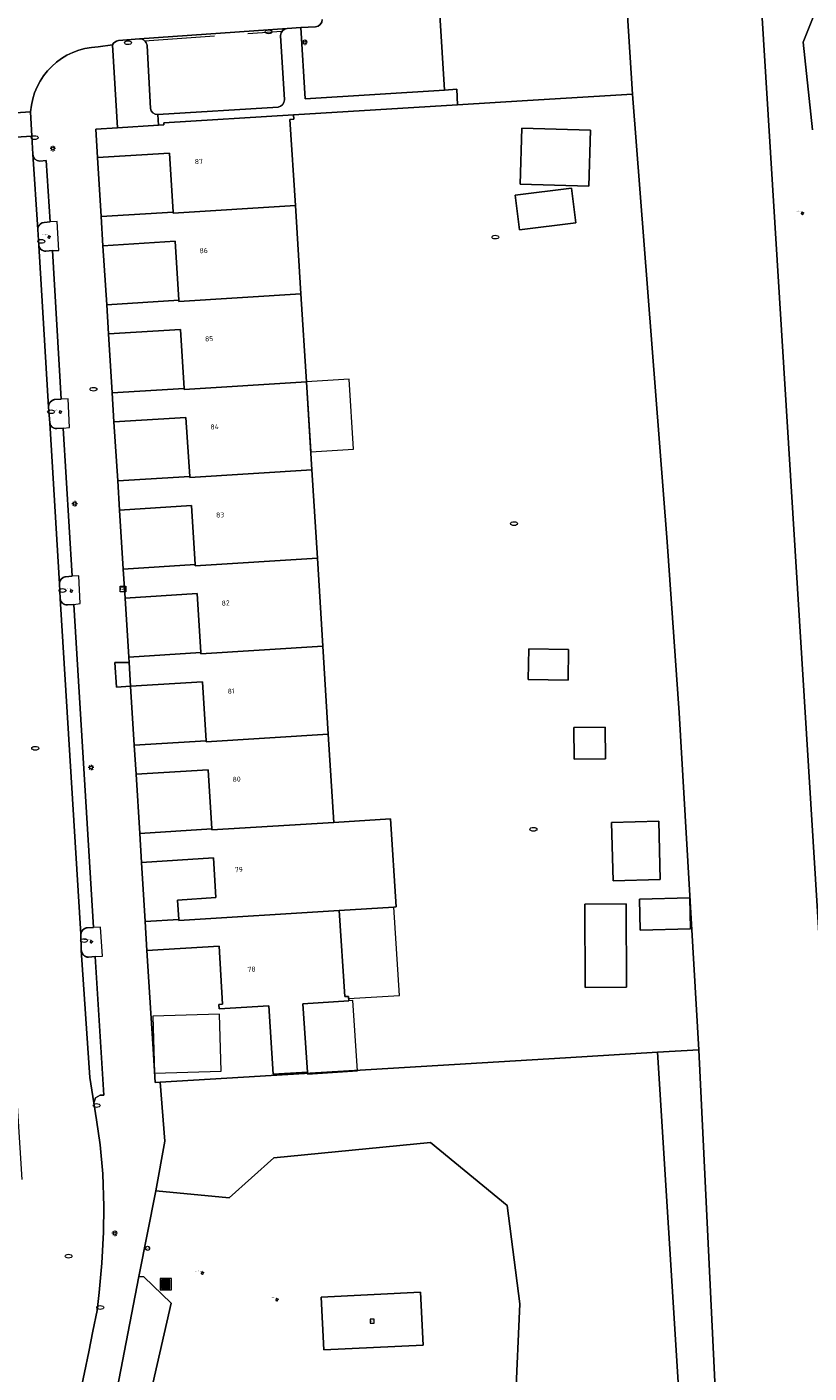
# Model space of a CAD drawing. Header units: metres. Extents: x 162098 to 162858, y 502351 to 503184.
# Tile 49 of 94: x 162625 to 162681, y 502707 to 502803. Entities that reach past the tile are written whole.
import ezdxf
from ezdxf.enums import TextEntityAlignment as Align

# ---------------------------------------------------------------- set-up
doc = ezdxf.new("R2010")
doc.units = ezdxf.units.M
doc.linetypes.add('RI-HWA-SO', pattern=[7.4, 5, -2.4])
for name, color, linetype, lineweight in [('B-PV-GK-BESCHOEIING-G', 252, 'GK-BESCHOEIING-SO', 13), ('B-PV-IE-MEUBILAIR-S', 252, 'Continuous', 13), ('B-PV-IE-MEUBILAIR_WEGMEUBILAIR-GV', 252, 'Continuous', 13), ('B-PV-IE-MEUBILAIR_WEGMEUBILAIR-S', 252, 'Continuous', 13), ('B-PV-IE-MEUBILAIR_WEGMEUBILAIR_AFVALBAK-S', 252, 'Continuous', 13), ('B-PV-OG-BEBOUWING-GV', 7, 'Continuous', 18), ('B-PV-OG-BEBOUWING-T18', 7, 'Continuous', 18), ('B-PV-OG-BEBOUWING_LUIFEL-GV', 7, 'Continuous', 18), ('B-PV-OG-BEBOUWING_OVERBOUWING-GV', 7, 'Continuous', 18), ('B-PV-OG-TERREIN_BEGROEID-GV', 7, 'Continuous', 13), ('B-PV-OG-TERREIN_ERF-GV', 252, 'Continuous', 13), ('B-PV-VH-GESLOTENVERHARDING_ASFALT-GV', 252, 'Continuous', 13), ('B-PV-VH-GESLOTENVERHARDING_KUNSTSTOF-GV', 252, 'Continuous', 13), ('B-PV-VH-OPENVERHARDING_BETONELEMENT-GV', 252, 'Continuous', 13), ('B-PV-VH-OPENVERHARDING_BETONSTRAATSTEEN-GV', 252, 'Continuous', 13), ('B-PV-VH-OPENVERHARDING_TEGEL-GV', 252, 'Continuous', 13)]:
    doc.layers.add(name, color=color, linetype=linetype, lineweight=lineweight)
for name, color, linetype, lineweight, true_color in [('B-PV-GR-BEPLANTING_CULTUUR_BOSPLANTSOEN-GV', 7, 'Continuous', 13, 0x99cc00), ('B-PV-GR-BEPLANTING_CULTUUR_HEESTERS-GV', 7, 'Continuous', 13, 0x99cc00), ('B-PV-GR-BEPLANTING_CULTUUR_VASTE PLANTENVAK-GV', 7, 'Continuous', 13, 0x99cc00), ('B-PV-GR-BOOM-S', 7, 'Continuous', 13, 0x4c9900), ('B-PV-GR-STRUIK-GV', 7, 'Continuous', 13, 0x99cc00), ('B-PV-OG-WATER_GRACHT-GV', 7, 'Continuous', 13, 0x007299), ('B-PV-RI-HWA_GOOT_MOLGOOT-G', 150, 'RI-HWA-SO', 18, 0x007fff)]:
    doc.layers.add(name, color=color, linetype=linetype, lineweight=lineweight, true_color=true_color)
doc.styles.add('NLCS-ISO', font='NLCS-ISO.ttf')
doc.styles.add('NLCS-ISO-M200-T18', font='NLCS-ISO.ttf', dxfattribs={"height": 1.8})
doc.linetypes.add('GK-BESCHOEIING-SO', pattern='A,18,-3,[1,NLCS.SHX,S=0.6,R=0,X=0,Y=0],-3', length=24)

# ---------------------------------------------------------------- blocks, each defined once
blk = doc.blocks.new('SIE-WEG_AFVALBAK-SO')
at = {"linetype": 'ByBlock', "lineweight": 18}
h = blk.add_hatch(color=0, dxfattribs=at)
h.dxf.hatch_style = 1
h.paths.add_polyline_path([(-1.5, -1.5), (1.5, -1.5), (1.5, 1.5), (-1.5, 1.5)])
at = {"color": 0, "linetype": 'ByBlock', "lineweight": 18}
for points in [[(-2, -2), (2, -2), (2, 2), (-2, 2)], [(-1.5, -1.5), (1.5, -1.5), (1.5, 1.5), (-1.5, 1.5)]]:
    blk.add_lwpolyline(points, close=True, dxfattribs=at)
blk = doc.blocks.new('SIE-MEUBILAIR_KAST_TELECOM-SO')
for points in [[(-1, 1), (1, 1), (1, 0.84), (-1, 0.84)], [(-1, 0.76), (1, 0.76), (1, -1), (-1, -1)]]:
    blk.add_lwpolyline(points, close=True)
at = {"style": 'NLCS-ISO'}
blk.add_text('tele', height=0.75, dxfattribs=at).set_placement((0, 0), align=Align.MIDDLE_CENTER)
blk = doc.blocks.new('SIE-MEUBILAIR_PAAL_LICHTMAST-SO')
for points in [[(-0.62, 0), (-1, 0)], [(-0.71, 0.71), (-0.44, 0.44)], [(0, 1), (0, 0.62)], [(0.44, 0.44), (0.71, 0.71)], [(1, 0), (0.62, 0)], [(-0.71, -0.71), (-0.44, -0.44)], [(0, -0.62), (0, -1)], [(0.44, -0.44), (0.71, -0.71)]]:
    blk.add_lwpolyline(points)
blk.add_circle((0, 0), 0.5)
blk = doc.blocks.new('SIE-MEUBILAIR_PAAL_AFSLUITPAAL-SO')
blk.add_circle((0, 0), 0.75)
at = {"style": 'NLCS-ISO'}
blk.add_text('af', height=0.75, dxfattribs=at).set_placement((0, 0.05), align=Align.MIDDLE_CENTER)
blk = doc.blocks.new('SIE-MEUBILAIR_PUT_KOLK-SO')
blk.add_ellipse((0, 0), major_axis=(1.25, 0), ratio=0.54)
blk = doc.blocks.new('SIE-MEUBILAIR_PUT_RIOOLPUT-SO')
blk.add_ellipse((0, 0), major_axis=(1.25, 0), ratio=0.54)
blk = doc.blocks.new('SIE-MEUBILAIR_PUT_BRANDKRAAN-SO')
blk.add_ellipse((0, 0), major_axis=(1.25, 0), ratio=0.54)
blk = doc.blocks.new('SIE-WEG_SPEELTOESTEL-SO')
at = {"flags": 128}
blk.add_lwpolyline([(-0.75, -0.75), (0.75, -0.75), (0.75, 0.75), (-0.75, 0.75)], close=True, dxfattribs=at)
at = {"style": 'NLCS-ISO'}
blk.add_text('SPT', height=0.45, dxfattribs=at).set_placement((0, 0), align=Align.MIDDLE_CENTER)
blk = doc.blocks.new('SGR-BOOM_GBKN-SO')
for centre, start, end in [((-0.25, -0.1), 67.1244, 157.1244), ((-0.1, 0.25), 157.1244, 247.1244), ((-0.1, 0.25), 337.1244, 157.1244), ((0.25, 0.1), 247.1244, 337.1244), ((-0.25, -0.1), 157.1244, 337.1244), ((0.1, -0.25), 157.1244, 337.1244), ((0.1, -0.25), 337.1244, 67.1244)]:
    blk.add_arc(centre, 0.188, start, end)
at = {"extrusion": (0, 0, -1)}
blk.add_arc((-0.25, 0.1), 0.188, 22.8756, 202.8756, dxfattribs=at)
at = {"style": 'NLCS-ISO'}
blk.add_attdef('SOORT', text='', height=0.35, dxfattribs=at).set_placement((0, 0.75), align=Align.MIDDLE_RIGHT)

msp = doc.modelspace()

# ---------------------------------------------------------------- linework, layer by layer
at = {"layer": 'B-PV-GK-BESCHOEIING-G'}
msp.add_lwpolyline([(162670.077, 502928.533), (162683.246, 502716.072)], dxfattribs=at)
at = {"layer": 'B-PV-GR-BEPLANTING_CULTUUR_BOSPLANTSOEN-GV'}
for points in [[(162655.152, 502798.131), (162656.045, 502798.186), (162656.097, 502797.08), (162661.094, 502797.386), (162668.573, 502797.844), (162667.515, 502814.731), (162661.967, 502814.365), (162654.226, 502813.855), (162654.285, 502812.342), (162654.333, 502811.589)], [(162673.268, 502681.719), (162675.74, 502681.865), (162675.342, 502688.323), (162675.138, 502691.64), (162673.313, 502729.634), (162670.366, 502729.468), (162672.752, 502691.478)]]:
    msp.add_lwpolyline(points, close=True, dxfattribs=at)
msp.add_lwpolyline([(162672.752, 502691.478), (162670.366, 502729.468), (162663.786, 502729.068), (162634.856, 502727.314), (162635.203, 502723.112), (162634.542, 502719.554), (162639.792, 502719.068), (162642.976, 502721.916), (162654.155, 502723.024), (162659.629, 502718.516), (162660.539, 502711.505), (162660.232, 502704.56)], dxfattribs=at)
at = {"layer": 'B-PV-GR-BEPLANTING_CULTUUR_HEESTERS-GV'}
msp.add_lwpolyline([(162632.335, 502697.065), (162635.637, 502711.537), (162633.689, 502713.425), (162633.326, 502713.456), (162628.699, 502689.402), (162630.316, 502689.206), (162630.347, 502688.923), (162661.9, 502691.005), (162661.798, 502693.449), (162637.353, 502692.271)], dxfattribs=at)
at = {"layer": 'B-PV-GR-BEPLANTING_CULTUUR_VASTE PLANTENVAK-GV'}
for points in [[(162670.077, 502928.533), (162683.246, 502716.072)], [(162681.437, 502795.289), (162680.77, 502801.543), (162682.218, 502805.186)]]:
    msp.add_lwpolyline(points, dxfattribs=at)
at = {"layer": 'B-PV-GR-STRUIK-GV'}
for points in [[(162645.949, 502802.633), (162644.911, 502802.597), (162645.209, 502797.511), (162655.152, 502798.131), (162654.333, 502811.589), (162645.284, 502811.02), (162644.425, 502810.059), (162644.688, 502806.569), (162645.729, 502806.672)], [(162631.451, 502801.364), (162631.809, 502795.433), (162634.735, 502795.612), (162634.689, 502796.375)], [(162633.382, 502801.79), (162631.878, 502801.664)], [(162634.168, 502796.821), (162633.929, 502801.315)]]:
    msp.add_lwpolyline(points, dxfattribs=at)
for points in [[(162646.434, 502803.171, -0.380297), (162645.949, 502802.633)], [(162631.878, 502801.664, 0.193568), (162631.451, 502801.364)], [(162633.739, 502801.649, 0.171738), (162633.382, 502801.79)], [(162633.929, 502801.315, 0.172374), (162633.739, 502801.649)], [(162634.689, 502796.375, -0.396014), (162634.168, 502796.821)]]:
    msp.add_lwpolyline(points, format="xyb", dxfattribs=at)
at = {"layer": 'B-PV-IE-MEUBILAIR_WEGMEUBILAIR-GV'}
for points in [[(162626.575, 502788.668, 0.416861), (162626.126, 502788.167)], [(162626.2, 502787.031, 0.406942), (162626.704, 502786.635)]]:
    msp.add_lwpolyline(points, format="xyb", dxfattribs=at)
for points in [[(162626.126, 502788.167), (162626.2, 502787.031)], [(162626.704, 502786.635), (162627.164, 502786.67), (162627.628, 502786.679), (162627.517, 502788.742), (162627.014, 502788.719), (162626.575, 502788.668)]]:
    msp.add_lwpolyline(points, dxfattribs=at)
for points in [[(162626.882, 502775.505), (162626.986, 502774.373), (162626.988, 502774.359), (162626.99, 502774.346), (162626.993, 502774.333), (162626.996, 502774.32), (162626.999, 502774.306), (162627.003, 502774.294), (162627.008, 502774.281), (162627.012, 502774.268), (162627.018, 502774.256), (162627.023, 502774.243), (162627.029, 502774.231), (162627.035, 502774.219), (162627.041, 502774.207), (162627.048, 502774.195), (162627.056, 502774.184), (162627.063, 502774.173), (162627.071, 502774.162), (162627.079, 502774.151), (162627.088, 502774.14), (162627.096, 502774.13), (162627.106, 502774.12), (162627.115, 502774.111), (162627.125, 502774.101), (162627.135, 502774.092), (162627.145, 502774.083), (162627.155, 502774.075), (162627.166, 502774.066), (162627.177, 502774.058), (162627.188, 502774.051), (162627.2, 502774.044), (162627.211, 502774.037), (162627.223, 502774.03), (162627.235, 502774.024), (162627.247, 502774.018), (162627.26, 502774.013), (162627.272, 502774.008), (162627.285, 502774.003), (162627.298, 502773.998), (162627.311, 502773.994), (162627.324, 502773.991), (162627.337, 502773.988), (162627.35, 502773.985), (162627.363, 502773.982), (162627.377, 502773.98), (162627.39, 502773.979), (162627.404, 502773.978), (162627.417, 502773.977), (162627.431, 502773.976), (162627.444, 502773.976), (162627.458, 502773.977), (162627.471, 502773.977), (162627.477, 502773.978), (162627.929, 502774), (162628.394, 502774.041), (162628.294, 502776.094), (162627.803, 502776.062), (162627.331, 502776.039), (162627.316, 502776.037), (162627.302, 502776.033), (162627.287, 502776.03), (162627.273, 502776.026), (162627.259, 502776.022), (162627.245, 502776.017), (162627.231, 502776.012), (162627.218, 502776.007), (162627.204, 502776.001), (162627.191, 502775.995), (162627.177, 502775.988), (162627.164, 502775.981), (162627.152, 502775.974), (162627.139, 502775.966), (162627.127, 502775.958), (162627.114, 502775.95), (162627.102, 502775.942), (162627.091, 502775.933), (162627.079, 502775.923), (162627.068, 502775.914), (162627.057, 502775.904), (162627.046, 502775.894), (162627.036, 502775.883), (162627.026, 502775.873), (162627.016, 502775.862), (162627.006, 502775.851), (162626.997, 502775.839), (162626.988, 502775.827), (162626.98, 502775.815), (162626.971, 502775.803), (162626.964, 502775.791), (162626.956, 502775.778), (162626.949, 502775.765), (162626.942, 502775.752), (162626.935, 502775.739), (162626.929, 502775.726), (162626.923, 502775.712), (162626.918, 502775.699), (162626.913, 502775.685), (162626.908, 502775.671), (162626.904, 502775.657), (162626.9, 502775.642), (162626.896, 502775.628), (162626.893, 502775.614), (162626.89, 502775.599), (162626.888, 502775.585), (162626.886, 502775.57), (162626.885, 502775.556), (162626.883, 502775.541), (162626.883, 502775.526), (162626.882, 502775.511)], [(162627.662, 502762.891), (162627.715, 502761.844), (162627.717, 502761.83), (162627.719, 502761.816), (162627.721, 502761.802), (162627.724, 502761.788), (162627.728, 502761.774), (162627.731, 502761.76), (162627.735, 502761.746), (162627.74, 502761.733), (162627.744, 502761.719), (162627.75, 502761.706), (162627.755, 502761.693), (162627.761, 502761.68), (162627.767, 502761.667), (162627.774, 502761.654), (162627.781, 502761.642), (162627.788, 502761.63), (162627.796, 502761.618), (162627.804, 502761.606), (162627.812, 502761.594), (162627.821, 502761.583), (162627.83, 502761.572), (162627.839, 502761.561), (162627.849, 502761.55), (162627.859, 502761.54), (162627.869, 502761.53), (162627.879, 502761.52), (162627.89, 502761.51), (162627.901, 502761.501), (162627.912, 502761.492), (162627.924, 502761.484), (162627.935, 502761.475), (162627.947, 502761.468), (162627.959, 502761.46), (162627.972, 502761.453), (162627.984, 502761.446), (162627.997, 502761.439), (162628.01, 502761.433), (162628.023, 502761.427), (162628.036, 502761.422), (162628.049, 502761.417), (162628.063, 502761.412), (162628.077, 502761.408), (162628.09, 502761.404), (162628.104, 502761.4), (162628.118, 502761.397), (162628.132, 502761.395), (162628.146, 502761.392), (162628.16, 502761.39), (162628.175, 502761.389), (162628.189, 502761.388), (162628.203, 502761.387), (162628.217, 502761.386), (162628.232, 502761.386), (162628.242, 502761.387), (162628.696, 502761.413), (162629.157, 502761.471), (162629.044, 502763.445), (162628.572, 502763.431), (162628.1, 502763.388), (162628.086, 502763.386), (162628.072, 502763.383), (162628.058, 502763.38), (162628.044, 502763.377), (162628.03, 502763.373), (162628.017, 502763.369), (162628.003, 502763.365), (162627.99, 502763.36), (162627.976, 502763.355), (162627.963, 502763.349), (162627.95, 502763.343), (162627.938, 502763.337), (162627.925, 502763.33), (162627.913, 502763.323), (162627.901, 502763.316), (162627.889, 502763.308), (162627.877, 502763.3), (162627.865, 502763.292), (162627.854, 502763.283), (162627.843, 502763.274), (162627.832, 502763.265), (162627.822, 502763.256), (162627.811, 502763.246), (162627.801, 502763.235), (162627.792, 502763.225), (162627.782, 502763.214), (162627.773, 502763.203), (162627.765, 502763.192), (162627.756, 502763.181), (162627.748, 502763.169), (162627.74, 502763.157), (162627.733, 502763.145), (162627.726, 502763.133), (162627.719, 502763.12), (162627.713, 502763.107), (162627.707, 502763.095), (162627.701, 502763.082), (162627.696, 502763.068), (162627.691, 502763.055), (162627.686, 502763.042), (162627.682, 502763.028), (162627.678, 502763.014), (162627.675, 502763), (162627.672, 502762.986), (162627.669, 502762.972), (162627.667, 502762.958), (162627.665, 502762.944), (162627.664, 502762.93), (162627.663, 502762.916), (162627.662, 502762.902)], [(162629.206, 502737.882), (162629.23, 502736.739), (162629.231, 502736.725), (162629.233, 502736.71), (162629.235, 502736.695), (162629.238, 502736.68), (162629.241, 502736.666), (162629.245, 502736.651), (162629.249, 502736.637), (162629.253, 502736.622), (162629.257, 502736.608), (162629.262, 502736.594), (162629.268, 502736.58), (162629.274, 502736.566), (162629.28, 502736.553), (162629.286, 502736.539), (162629.293, 502736.526), (162629.3, 502736.513), (162629.308, 502736.5), (162629.316, 502736.487), (162629.324, 502736.475), (162629.332, 502736.462), (162629.341, 502736.45), (162629.35, 502736.438), (162629.36, 502736.427), (162629.37, 502736.416), (162629.38, 502736.405), (162629.39, 502736.394), (162629.401, 502736.383), (162629.412, 502736.373), (162629.423, 502736.363), (162629.435, 502736.354), (162629.446, 502736.345), (162629.458, 502736.336), (162629.471, 502736.327), (162629.483, 502736.319), (162629.496, 502736.311), (162629.509, 502736.303), (162629.522, 502736.296), (162629.535, 502736.289), (162629.548, 502736.282), (162629.562, 502736.276), (162629.576, 502736.27), (162629.59, 502736.265), (162629.604, 502736.26), (162629.618, 502736.255), (162629.632, 502736.251), (162629.647, 502736.247), (162629.661, 502736.243), (162629.676, 502736.24), (162629.69, 502736.237), (162629.705, 502736.235), (162629.72, 502736.233), (162629.735, 502736.231), (162629.749, 502736.23), (162630.227, 502736.288), (162630.735, 502736.303), (162630.602, 502738.388), (162630.106, 502738.358), (162629.651, 502738.33), (162629.638, 502738.33), (162629.624, 502738.329), (162629.611, 502738.327), (162629.597, 502738.326), (162629.584, 502738.323), (162629.571, 502738.321), (162629.558, 502738.318), (162629.544, 502738.315), (162629.531, 502738.311), (162629.519, 502738.307), (162629.506, 502738.302), (162629.493, 502738.298), (162629.481, 502738.292), (162629.468, 502738.287), (162629.456, 502738.281), (162629.444, 502738.274), (162629.432, 502738.268), (162629.421, 502738.261), (162629.41, 502738.253), (162629.398, 502738.246), (162629.388, 502738.238), (162629.377, 502738.229), (162629.366, 502738.221), (162629.356, 502738.212), (162629.346, 502738.203), (162629.337, 502738.193), (162629.327, 502738.183), (162629.318, 502738.173), (162629.31, 502738.163), (162629.301, 502738.152), (162629.293, 502738.142), (162629.285, 502738.131), (162629.278, 502738.119), (162629.271, 502738.108), (162629.264, 502738.096), (162629.258, 502738.084), (162629.252, 502738.072), (162629.246, 502738.06), (162629.241, 502738.047), (162629.236, 502738.035), (162629.231, 502738.022), (162629.227, 502738.009), (162629.223, 502737.996), (162629.22, 502737.983), (162629.216, 502737.97), (162629.214, 502737.957), (162629.212, 502737.943), (162629.21, 502737.93), (162629.208, 502737.917), (162629.207, 502737.903), (162629.206, 502737.89)]]:
    msp.add_lwpolyline(points, close=True, dxfattribs=at)
at = {"layer": 'B-PV-OG-BEBOUWING-GV'}
for points in [[(162635.13, 502795.636), (162634.735, 502795.612), (162631.809, 502795.433), (162630.259, 502795.338), (162630.386, 502793.304), (162635.526, 502793.625), (162635.789, 502789.413), (162635.799, 502789.333), (162644.512, 502789.876), (162644.128, 502796.028), (162644.397, 502796.044), (162644.377, 502796.363), (162635.12, 502795.796)], [(162660.69, 502795.411), (162660.57, 502791.413), (162665.471, 502791.266), (162665.591, 502795.264)], [(162660.206, 502790.617), (162660.516, 502788.15), (162664.529, 502788.654), (162664.219, 502791.121)], [(162630.649, 502789.092), (162630.779, 502787.016), (162635.919, 502787.337), (162636.182, 502783.125), (162636.191, 502783.045), (162644.904, 502783.588), (162644.512, 502789.876), (162635.799, 502789.333), (162635.789, 502789.413)], [(162636.182, 502783.125), (162631.042, 502782.804), (162631.171, 502780.728), (162636.312, 502781.049), (162636.574, 502776.838), (162636.583, 502776.757), (162645.296, 502777.3), (162644.904, 502783.588), (162636.191, 502783.045)], [(162636.583, 502776.757), (162636.574, 502776.838), (162631.434, 502776.517), (162631.564, 502774.441), (162636.704, 502774.762), (162636.967, 502770.55), (162636.975, 502770.469), (162645.688, 502771.012), (162645.296, 502777.3)], [(162631.957, 502768.153), (162637.097, 502768.474), (162637.36, 502764.262), (162637.366, 502764.182), (162646.08, 502764.725), (162645.688, 502771.012), (162636.975, 502770.469), (162636.967, 502770.55), (162631.827, 502770.229)], [(162632.35, 502761.865), (162637.49, 502762.186), (162637.753, 502757.974), (162637.758, 502757.894), (162646.472, 502758.437), (162646.08, 502764.725), (162637.366, 502764.182), (162637.36, 502764.262), (162632.22, 502763.941)], [(162637.758, 502757.894), (162637.753, 502757.974), (162632.613, 502757.653), (162632.636, 502757.277), (162632.742, 502755.577), (162637.883, 502755.898), (162638.145, 502751.687), (162638.15, 502751.606), (162646.864, 502752.149), (162646.472, 502758.437)], [(162661.171, 502758.242), (162661.141, 502756.054), (162663.974, 502756.015), (162664.004, 502758.203)], [(162664.4, 502752.634), (162664.421, 502750.366), (162666.649, 502750.386), (162666.629, 502752.654)], [(162646.864, 502752.149), (162638.15, 502751.606), (162638.145, 502751.687), (162633.005, 502751.366), (162633.135, 502749.29), (162638.275, 502749.611), (162638.538, 502745.399), (162638.543, 502745.319), (162647.256, 502745.862)], [(162638.543, 502745.319), (162638.538, 502745.399), (162633.398, 502745.078), (162633.528, 502743.002), (162638.668, 502743.323), (162638.845, 502740.488), (162636.101, 502740.317), (162636.186, 502738.939), (162636.191, 502738.86), (162647.648, 502739.574), (162651.544, 502739.817), (162651.705, 502739.827), (162651.313, 502746.115), (162647.256, 502745.862)], [(162667.089, 502745.861), (162667.19, 502741.696), (162670.559, 502741.778), (162670.458, 502745.942)], [(162665.187, 502740.031), (162665.207, 502734.082), (162668.152, 502734.092), (162668.131, 502740.041)], [(162669.079, 502740.384), (162669.129, 502738.176), (162672.719, 502738.258), (162672.669, 502740.466)], [(162645.049, 502732.919), (162648.322, 502733.12), (162648.302, 502733.439), (162648.033, 502733.423), (162647.648, 502739.574), (162636.191, 502738.86), (162636.186, 502738.939), (162633.791, 502738.79), (162633.92, 502736.714), (162639.061, 502737.035), (162639.319, 502732.888), (162639.05, 502732.871), (162639.07, 502732.556), (162642.614, 502732.767), (162642.931, 502727.88), (162645.367, 502728.027)]]:
    msp.add_lwpolyline(points, close=True, dxfattribs=at)
at = {"layer": 'B-PV-OG-BEBOUWING_LUIFEL-GV'}
for points in [[(162635.526, 502793.625), (162630.386, 502793.304), (162630.649, 502789.092), (162635.789, 502789.413)], [(162645.296, 502777.3), (162645.607, 502772.316), (162648.653, 502772.506), (162648.342, 502777.49)], [(162633.528, 502743.002), (162633.791, 502738.79), (162636.186, 502738.939), (162636.101, 502740.317), (162638.845, 502740.488), (162638.668, 502743.323)], [(162647.648, 502739.574), (162648.033, 502733.423), (162648.302, 502733.439), (162648.312, 502733.28), (162651.939, 502733.507), (162651.544, 502739.817)], [(162645.049, 502732.919), (162645.367, 502728.027), (162645.376, 502727.889), (162648.945, 502728.121), (162648.619, 502733.138), (162648.322, 502733.12)]]:
    msp.add_lwpolyline(points, close=True, dxfattribs=at)
at = {"layer": 'B-PV-OG-BEBOUWING_OVERBOUWING-GV'}
msp.add_lwpolyline([(162639.099, 502732.168), (162634.342, 502732.027), (162634.463, 502727.953), (162639.22, 502728.095)], close=True, dxfattribs=at)
at = {"layer": 'B-PV-OG-TERREIN_BEGROEID-GV'}
for points in [[(162682.218, 502805.186), (162680.77, 502801.543), (162681.437, 502795.289)], [(162637.353, 502692.271), (162661.798, 502693.449), (162660.232, 502704.56), (162660.539, 502711.505), (162659.629, 502718.516), (162654.155, 502723.024), (162642.976, 502721.916), (162639.792, 502719.068), (162634.542, 502719.554), (162633.326, 502713.456), (162633.689, 502713.425), (162635.637, 502711.537), (162632.335, 502697.065)]]:
    msp.add_lwpolyline(points, dxfattribs=at)
msp.add_lwpolyline([(162646.541, 502708.207), (162646.356, 502711.977), (162653.451, 502712.324), (162653.635, 502708.554)], close=True, dxfattribs=at)
at = {"layer": 'B-PV-OG-TERREIN_ERF-GV'}
for points in [[(162668.573, 502797.844), (162661.094, 502797.386), (162656.097, 502797.08), (162644.377, 502796.363), (162644.397, 502796.044), (162644.128, 502796.028), (162644.512, 502789.876), (162644.904, 502783.588), (162645.296, 502777.3), (162645.688, 502771.012), (162646.08, 502764.725), (162646.472, 502758.437), (162646.864, 502752.149), (162647.256, 502745.862), (162651.313, 502746.115), (162651.705, 502739.827), (162651.544, 502739.817), (162647.648, 502739.574), (162648.033, 502733.423), (162648.302, 502733.439), (162648.322, 502733.12), (162645.049, 502732.919), (162645.367, 502728.027), (162642.931, 502727.88), (162642.614, 502732.767), (162639.07, 502732.556), (162639.05, 502732.871), (162639.319, 502732.888), (162639.061, 502737.035), (162633.92, 502736.714), (162634.199, 502732.252), (162634.358, 502729.697), (162634.508, 502727.292), (162634.856, 502727.314), (162663.786, 502729.068), (162670.366, 502729.468), (162673.313, 502729.634), (162671.918, 502753.686), (162671.055, 502765.88)], [(162660.69, 502795.411), (162665.591, 502795.264), (162665.471, 502791.266), (162660.57, 502791.413)], [(162660.206, 502790.617), (162664.219, 502791.121), (162664.529, 502788.654), (162660.516, 502788.15)], [(162661.171, 502758.242), (162664.004, 502758.203), (162663.974, 502756.015), (162661.141, 502756.054)], [(162664.4, 502752.634), (162666.629, 502752.654), (162666.649, 502750.386), (162664.421, 502750.366)], [(162667.089, 502745.861), (162670.458, 502745.942), (162670.559, 502741.778), (162667.19, 502741.696)], [(162665.187, 502740.031), (162668.131, 502740.041), (162668.152, 502734.092), (162665.207, 502734.082)], [(162669.079, 502740.384), (162672.669, 502740.466), (162672.719, 502738.258), (162669.129, 502738.176)]]:
    msp.add_lwpolyline(points, close=True, dxfattribs=at)
for points in [[(162635.789, 502789.413), (162635.526, 502793.625), (162630.386, 502793.304)], [(162630.386, 502793.304), (162630.649, 502789.092)], [(162630.649, 502789.092), (162635.789, 502789.413)], [(162635.919, 502787.337), (162630.779, 502787.016)], [(162630.779, 502787.016), (162631.042, 502782.804)], [(162636.182, 502783.125), (162635.919, 502787.337)], [(162631.042, 502782.804), (162636.182, 502783.125)], [(162636.574, 502776.838), (162636.312, 502781.049), (162631.171, 502780.728)], [(162631.171, 502780.728), (162631.434, 502776.517)], [(162631.434, 502776.517), (162636.574, 502776.838)], [(162636.704, 502774.762), (162631.564, 502774.441)], [(162631.564, 502774.441), (162631.827, 502770.229)], [(162636.967, 502770.55), (162636.704, 502774.762)], [(162631.827, 502770.229), (162636.967, 502770.55)], [(162637.097, 502768.474), (162631.957, 502768.153)], [(162631.957, 502768.153), (162632.22, 502763.941)], [(162637.36, 502764.262), (162637.097, 502768.474)], [(162632.22, 502763.941), (162637.36, 502764.262)], [(162637.753, 502757.974), (162637.49, 502762.186), (162632.35, 502761.865)], [(162632.35, 502761.865), (162632.613, 502757.653)], [(162632.613, 502757.653), (162637.753, 502757.974)], [(162637.883, 502755.898), (162632.742, 502755.577)], [(162632.742, 502755.577), (162633.005, 502751.366)], [(162638.145, 502751.687), (162637.883, 502755.898)], [(162633.005, 502751.366), (162638.145, 502751.687)], [(162638.538, 502745.399), (162638.275, 502749.611), (162633.135, 502749.29)], [(162633.135, 502749.29), (162633.398, 502745.078)], [(162633.398, 502745.078), (162638.538, 502745.399)], [(162636.186, 502738.939), (162636.101, 502740.317), (162638.845, 502740.488), (162638.668, 502743.323), (162633.528, 502743.002)], [(162633.528, 502743.002), (162633.791, 502738.79)], [(162633.791, 502738.79), (162636.186, 502738.939)]]:
    msp.add_lwpolyline(points, dxfattribs=at)
at = {"layer": 'B-PV-OG-WATER_GRACHT-GV'}
for points in [[(162848.508, 502545.604), (162739.753, 502539.024), (162699.514, 502536.591), (162699.104, 502536.595), (162698.511, 502536.654), (162697.927, 502536.775), (162697.359, 502536.956), (162696.813, 502537.196), (162696.295, 502537.491), (162695.81, 502537.839), (162695.365, 502538.236), (162694.964, 502538.676), (162694.611, 502539.157), (162694.31, 502539.672), (162694.064, 502540.215), (162693.877, 502540.781), (162693.75, 502541.363), (162693.683, 502541.956), (162684.901, 502688.594), (162684.702, 502691.933), (162683.806, 502706.877), (162683.246, 502716.072), (162670.077, 502928.533)], [(162661.35, 502915.005), (162663.377, 502880.801), (162667.515, 502814.731), (162668.573, 502797.844), (162671.055, 502765.88), (162671.918, 502753.686), (162673.313, 502729.634)], [(162673.313, 502729.634), (162675.138, 502691.64), (162675.342, 502688.323), (162675.74, 502681.865), (162676.932, 502662.538), (162678.135, 502643.026), (162680.928, 502597.729), (162681.133, 502594.415), (162681.322, 502591.346), (162682.315, 502575.235), (162682.349, 502574.689), (162683.459, 502573.503), (162684.022, 502564.557), (162683.057, 502563.596), (162683.111, 502562.322), (162683.502, 502555.976), (162684.573, 502538.622), (162685.183, 502528.488), (162848.957, 502538.534)]]:
    msp.add_lwpolyline(points, dxfattribs=at)
at = {"layer": 'B-PV-RI-HWA_GOOT_MOLGOOT-G'}
msp.add_lwpolyline([(162633.739, 502801.649), (162643.552, 502802.324)], dxfattribs=at)
at = {"layer": 'B-PV-VH-GESLOTENVERHARDING_ASFALT-GV'}
for points in [[(162627.715, 502761.844), (162627.662, 502762.891), (162626.986, 502774.373), (162626.882, 502775.505), (162626.2, 502787.031), (162626.126, 502788.167), (162625.759, 502793.542), (162625.7, 502794.837), (162620.376, 502794.502), (162622.521, 502760.028), (162622.639, 502759.492), (162623.479, 502744.466), (162623.607, 502742.224), (162624.974, 502720.376)], [(162629.139, 502705.129), (162629.453, 502706.603), (162629.762, 502708.078), (162630.065, 502709.554), (162630.362, 502711.032), (162630.499, 502712.305), (162630.703, 502714.408), (162630.808, 502716.607), (162630.835, 502718.446), (162630.764, 502720.788), (162630.572, 502722.84), (162630.315, 502724.635), (162630.126, 502725.842), (162629.844, 502727.66), (162629.23, 502736.739), (162629.206, 502737.882), (162627.715, 502761.844)]]:
    msp.add_lwpolyline(points, dxfattribs=at)
at = {"layer": 'B-PV-VH-GESLOTENVERHARDING_KUNSTSTOF-GV'}
msp.add_lwpolyline([(162653.635, 502708.554), (162653.451, 502712.324), (162646.356, 502711.977), (162646.541, 502708.207)], close=True, dxfattribs=at)
at = {"layer": 'B-PV-VH-OPENVERHARDING_BETONELEMENT-GV'}
for points in [[(162625.609, 502796.568), (162620.256, 502796.225)], [(162625.7, 502794.837), (162625.609, 502796.568)], [(162620.376, 502794.502), (162625.7, 502794.837)], [(162625.759, 502793.542), (162626.126, 502788.167), (162626.137, 502788.296), (162626.202, 502788.454), (162626.288, 502788.553), (162626.448, 502788.644), (162626.575, 502788.668), (162627.014, 502788.719), (162626.725, 502793.096), (162626.264, 502793.059)], [(162627.331, 502776.039), (162627.803, 502776.062), (162627.164, 502786.67), (162626.704, 502786.635), (162626.605, 502786.629), (162626.43, 502786.693), (162626.311, 502786.779), (162626.245, 502786.895), (162626.2, 502787.031), (162626.882, 502775.505)], [(162626.986, 502774.373), (162627.662, 502762.891)], [(162627.929, 502774), (162627.477, 502773.978)], [(162628.572, 502763.431), (162627.929, 502774)], [(162628.1, 502763.388), (162628.572, 502763.431)], [(162627.715, 502761.844), (162629.206, 502737.882)], [(162628.696, 502761.413), (162628.242, 502761.387)], [(162630.106, 502738.358), (162628.696, 502761.413)], [(162629.651, 502738.33), (162630.106, 502738.358)], [(162629.23, 502736.739), (162629.844, 502727.66), (162630.126, 502725.842), (162630.242, 502726.206), (162630.578, 502726.39), (162630.831, 502726.399), (162630.227, 502736.288), (162629.749, 502736.23)]]:
    msp.add_lwpolyline(points, dxfattribs=at)
for points in [[(162626.264, 502793.059, -0.378535), (162625.759, 502793.542)], [(162626.882, 502775.505, -0.365205), (162627.331, 502776.039)], [(162627.477, 502773.978, -0.399748), (162626.986, 502774.373)], [(162627.662, 502762.891, -0.373328), (162628.1, 502763.388)], [(162628.242, 502761.387, -0.394195), (162627.715, 502761.844)], [(162629.206, 502737.882, -0.399775), (162629.651, 502738.33)], [(162629.749, 502736.23, -0.369635), (162629.23, 502736.739)]]:
    msp.add_lwpolyline(points, format="xyb", dxfattribs=at)
at = {"layer": 'B-PV-VH-OPENVERHARDING_BETONSTRAATSTEEN-GV'}
for points in [[(162624.949, 502809.62), (162619.437, 502809.183), (162620.256, 502796.225), (162625.609, 502796.568)], [(162631.878, 502801.664), (162633.382, 502801.79), (162643.918, 502802.527), (162643.929, 502802.528), (162644.911, 502802.597), (162645.949, 502802.633)], [(162643.918, 502802.527), (162633.382, 502801.79)], [(162630.425, 502801.201), (162631.451, 502801.364)], [(162633.929, 502801.315), (162634.168, 502796.821)], [(162643.728, 502797.419), (162643.454, 502802.02)], [(162634.689, 502796.375), (162643.278, 502796.902)]]:
    msp.add_lwpolyline(points, dxfattribs=at)
for points in [[(162643.454, 502802.02, -0.394441), (162643.918, 502802.527)], [(162645.949, 502802.633, 0.380297), (162646.434, 502803.171)], [(162631.451, 502801.364, -0.193568), (162631.878, 502801.664)], [(162633.382, 502801.79, -0.171738), (162633.739, 502801.649)], [(162633.739, 502801.649, -0.172374), (162633.929, 502801.315)], [(162625.609, 502796.568, -0.386175), (162630.425, 502801.201)], [(162643.278, 502796.902, 0.340242), (162643.728, 502797.419)], [(162634.168, 502796.821, 0.396014), (162634.689, 502796.375)]]:
    msp.add_lwpolyline(points, format="xyb", dxfattribs=at)
msp.add_lwpolyline([(162631.632, 502757.272), (162631.747, 502755.515), (162632.742, 502755.577), (162632.636, 502757.277)], close=True, dxfattribs=at)
at = {"layer": 'B-PV-VH-OPENVERHARDING_TEGEL-GV'}
for points in [[(162643.278, 502796.902), (162634.689, 502796.375), (162634.735, 502795.612), (162635.13, 502795.636), (162635.12, 502795.796), (162644.377, 502796.363), (162656.097, 502797.08), (162656.045, 502798.186), (162655.152, 502798.131), (162645.209, 502797.511), (162644.911, 502802.597), (162643.929, 502802.528), (162643.918, 502802.527)], [(162628.699, 502689.402), (162633.326, 502713.456), (162634.542, 502719.554), (162635.203, 502723.112), (162634.856, 502727.314), (162634.508, 502727.292), (162634.358, 502729.697), (162634.199, 502732.252), (162633.92, 502736.714), (162633.791, 502738.79), (162633.528, 502743.002), (162633.398, 502745.078), (162633.135, 502749.29), (162633.005, 502751.366), (162632.742, 502755.577), (162631.747, 502755.515), (162631.632, 502757.272), (162632.636, 502757.277), (162632.613, 502757.653), (162632.35, 502761.865), (162632.22, 502763.941), (162631.957, 502768.153), (162631.827, 502770.229), (162631.564, 502774.441), (162631.434, 502776.517), (162631.171, 502780.728), (162631.042, 502782.804), (162630.779, 502787.016), (162630.649, 502789.092), (162630.386, 502793.304), (162630.259, 502795.338), (162631.809, 502795.433), (162631.451, 502801.364), (162630.425, 502801.201)], [(162643.454, 502802.02), (162643.728, 502797.419)], [(162625.609, 502796.568), (162625.7, 502794.837), (162625.759, 502793.542)], [(162626.264, 502793.059), (162626.725, 502793.096), (162627.014, 502788.719), (162626.575, 502788.668), (162626.448, 502788.644), (162626.288, 502788.553), (162626.202, 502788.454), (162626.137, 502788.296), (162626.126, 502788.167), (162626.2, 502787.031), (162626.245, 502786.895), (162626.311, 502786.779), (162626.43, 502786.693), (162626.605, 502786.629), (162626.704, 502786.635), (162627.164, 502786.67), (162627.803, 502776.062), (162627.331, 502776.039)], [(162626.882, 502775.505), (162626.986, 502774.373)], [(162627.477, 502773.978), (162627.929, 502774), (162628.572, 502763.431), (162628.1, 502763.388)], [(162627.662, 502762.891), (162627.715, 502761.844)], [(162628.242, 502761.387), (162628.696, 502761.413), (162630.106, 502738.358), (162629.651, 502738.33)], [(162629.206, 502737.882), (162629.23, 502736.739)], [(162629.749, 502736.23), (162630.227, 502736.288), (162630.831, 502726.399), (162630.578, 502726.39), (162630.242, 502726.206), (162630.126, 502725.842), (162630.315, 502724.635), (162630.572, 502722.84), (162630.764, 502720.788), (162630.835, 502718.446), (162630.808, 502716.607), (162630.703, 502714.408), (162630.499, 502712.305), (162630.362, 502711.032), (162630.065, 502709.554), (162629.762, 502708.078), (162629.453, 502706.603), (162629.139, 502705.129)]]:
    msp.add_lwpolyline(points, dxfattribs=at)
for points in [[(162643.918, 502802.527, 0.394441), (162643.454, 502802.02)], [(162630.425, 502801.201, 0.386175), (162625.609, 502796.568)], [(162643.728, 502797.419, -0.340242), (162643.278, 502796.902)], [(162625.759, 502793.542, 0.378535), (162626.264, 502793.059)], [(162627.331, 502776.039, 0.365205), (162626.882, 502775.505)], [(162626.986, 502774.373, 0.399748), (162627.477, 502773.978)], [(162628.1, 502763.388, 0.373328), (162627.662, 502762.891)], [(162627.715, 502761.844, 0.394195), (162628.242, 502761.387)], [(162629.651, 502738.33, 0.399775), (162629.206, 502737.882)], [(162629.23, 502736.739, 0.369635), (162629.749, 502736.23)]]:
    msp.add_lwpolyline(points, format="xyb", dxfattribs=at)

# ---------------------------------------------------------------- block references
at = {"layer": 'B-PV-GR-BOOM-S', "xscale": 0.2, "yscale": 0.2, "zscale": 0.2}
for p in [(162680.71, 502789.337), (162626.934, 502787.643), (162627.728, 502775.147), (162628.523, 502762.376), (162629.938, 502737.338), (162637.878, 502713.697), (162643.193, 502711.795)]:
    msp.add_blockref('SGR-BOOM_GBKN-SO', p, dxfattribs=at).add_auto_attribs({'SOORT': '****%%c***m'})
at = {"layer": 'B-PV-IE-MEUBILAIR-S', "xscale": 0.2, "yscale": 0.2, "zscale": 0.2}
for name, p in [('SIE-MEUBILAIR_PUT_KOLK-SO', (162642.606, 502802.285)), ('SIE-MEUBILAIR_PUT_KOLK-SO', (162632.558, 502801.509)), ('SIE-MEUBILAIR_PAAL_LICHTMAST-SO', (162645.189, 502801.54)), ('SIE-MEUBILAIR_PUT_KOLK-SO', (162625.895, 502794.734)), ('SIE-MEUBILAIR_PAAL_LICHTMAST-SO', (162627.196, 502793.949)), ('SIE-MEUBILAIR_PUT_KOLK-SO', (162626.37, 502787.329)), ('SIE-MEUBILAIR_PUT_RIOOLPUT-SO', (162658.782, 502787.633)), ('SIE-MEUBILAIR_PUT_BRANDKRAAN-SO', (162630.099, 502776.775)), ('SIE-MEUBILAIR_PUT_KOLK-SO', (162627.073, 502775.168)), ('SIE-MEUBILAIR_PAAL_LICHTMAST-SO', (162628.757, 502768.6)), ('SIE-MEUBILAIR_PUT_RIOOLPUT-SO', (162660.125, 502767.181)), ('SIE-MEUBILAIR_PUT_KOLK-SO', (162627.889, 502762.406)), ('SIE-MEUBILAIR_KAST_TELECOM-SO', (162632.209, 502762.521)), ('SIE-MEUBILAIR_PUT_RIOOLPUT-SO', (162625.94, 502751.147)), ('SIE-MEUBILAIR_PAAL_LICHTMAST-SO', (162629.926, 502749.777)), ('SIE-MEUBILAIR_PUT_RIOOLPUT-SO', (162661.508, 502745.367)), ('SIE-MEUBILAIR_PUT_KOLK-SO', (162629.426, 502737.425)), ('SIE-MEUBILAIR_PUT_KOLK-SO', (162630.321, 502725.651)), ('SIE-MEUBILAIR_PAAL_LICHTMAST-SO', (162631.618, 502716.538)), ('SIE-MEUBILAIR_PUT_RIOOLPUT-SO', (162628.321, 502714.904)), ('SIE-MEUBILAIR_PAAL_AFSLUITPAAL-SO', (162633.958, 502715.46)), ('SIE-MEUBILAIR_PUT_KOLK-SO', (162630.579, 502711.234))]:
    msp.add_blockref(name, p, dxfattribs=at)
at = {"layer": 'B-PV-IE-MEUBILAIR_WEGMEUBILAIR-S', "xscale": 0.2, "yscale": 0.2, "zscale": 0.2}
msp.add_blockref('SIE-WEG_SPEELTOESTEL-SO', (162649.996, 502710.265), dxfattribs=at)
at = {"layer": 'B-PV-IE-MEUBILAIR_WEGMEUBILAIR_AFVALBAK-S', "xscale": 0.2, "yscale": 0.2, "zscale": 0.2}
msp.add_blockref('SIE-WEG_AFVALBAK-SO', (162635.259, 502712.902), dxfattribs=at)

# ---------------------------------------------------------------- texts
at = {"layer": 'B-PV-OG-BEBOUWING-T18', "style": 'NLCS-ISO-M200-T18'}
for s, p in [('87', (162637.621, 502793.026)), ('86', (162637.966, 502786.669)), ('85', (162638.358, 502780.381)), ('84', (162638.751, 502774.093)), ('83', (162639.143, 502767.806)), ('82', (162639.535, 502761.518)), ('81', (162639.928, 502755.23)), ('80', (162640.32, 502748.943)), ('79', (162640.472, 502742.491)), ('78', (162641.385, 502735.38))]:
    msp.add_text(s, height=0.36, rotation=3.5, dxfattribs=at).set_placement(p, align=Align.MIDDLE)

doc.saveas('drawing.dxf')
